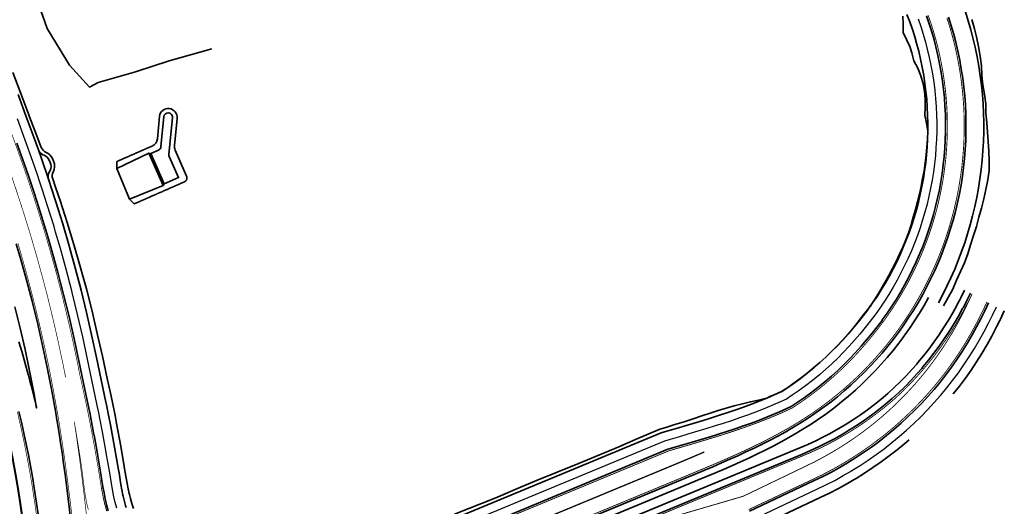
# Model space of a CAD drawing. Extents: x 184439 to 185588, y 575314 to 576044.
# Tile 8 of 13: x 184637 to 184859, y 575561 to 575670. Entities that reach past the tile are written whole.
import ezdxf

# ---------------------------------------------------------------- set-up
doc = ezdxf.new("R2010")
doc.units = 0
for name, pattern in [('13strp', [4, 1, -3]), ('33strp', [6, 3, -3]), ('39strp', [12, 3, -9])]:
    doc.linetypes.add(name, pattern=pattern)
for name, color, linetype, lineweight in [('gw-nw-grondwerklijn', 90, 'Continuous', 35), ('gw-nw-insteekwatergang', 90, 'Continuous', 35), ('gw-nw-kruinlijn', 90, 'Continuous', 35), ('gw-nw-teenlijn', 90, 'Continuous', 35), ('mk-nw-13streep 0.30', 7, '13strp', 35), ('mk-nw-13streep 0.45', 7, '13strp', 35), ('mk-nw-33streep 0.15', 7, '33strp', 35), ('mk-nw-39streep 0.15', 7, '39strp', 35), ('mk-nw-streep 0.15', 7, 'Continuous', 35), ('mk-nw-streep 0.20', 7, 'Continuous', 35), ('vh-nw-halfverharding', 30, 'Continuous', 25), ('vh-nw-randverharding', 6, 'Continuous', 35)]:
    doc.layers.add(name, color=color, linetype=linetype, lineweight=lineweight)

msp = doc.modelspace()

# ---------------------------------------------------------------- linework, layer by layer
at = {"layer": 'gw-nw-grondwerklijn', "flags": 128}
for points in [[(184835.7, 575670.86), (184835.82, 575669.04), (184835.79, 575667.19), (184836.54, 575665.62), (184837.28, 575664.02), (184837.77, 575662.57), (184838.22, 575660.82), (184839.08, 575659.15), (184839.76, 575657.42), (184840.27, 575655.64), (184840.6, 575653.89), (184840.76, 575652.11), (184840.76, 575650.32), (184840.64, 575648.54), (184841.03, 575646.76), (184841.34, 575644.99), (184841.34, 575644.97), (184841.26, 575643.18), (184841.14, 575641.4), (184840.99, 575639.61), (184840.76, 575637.84), (184840.49, 575636.07), (184840.18, 575634.31), (184839.83, 575632.55), (184839.44, 575630.81), (184839.01, 575629.07), (184838.56, 575627.35), (184838.07, 575625.62), (184837.57, 575623.91), (184837.04, 575622.2), (184836.39, 575620.53), (184835.68, 575618.89), (184834.94, 575617.26), (184834.18, 575615.64), (184833.39, 575614.04), (184832.54, 575612.47)], [(184851.23, 575670.06), (184851.85, 575668.01), (184852.32, 575666.19), (184852.79, 575664.03), (184853.14, 575661.86), (184853.4, 575659.68), (184853.54, 575657.48), (184853.76, 575655.37), (184854.13, 575653.27), (184854.4, 575651.15), (184854.44, 575649.02), (184854.64, 575646.89), (184854.81, 575644.76), (184854.97, 575642.61), (184855.1, 575640.45), (184855.15, 575638.29), (184855.13, 575636.12), (184854.84, 575633.98), (184854.44, 575631.86), (184853.96, 575629.75), (184853.43, 575627.66), (184852.86, 575625.58), (184852.3, 575623.5), (184851.64, 575621.45), (184850.98, 575619.41), (184850.37, 575617.34), (184849.59, 575615.33), (184848.72, 575613.36), (184847.84, 575611.4), (184846.95, 575609.44), (184845.96, 575607.53), (184844.88, 575605.67)], [(184832.57, 575612.45), (184831.69, 575610.89), (184830.79, 575609.34), (184829.86, 575607.82), (184828.88, 575606.31), (184828.36, 575605.53), (184827.84, 575604.85), (184827.77, 575604.77), (184826.72, 575603.46), (184825.64, 575602.02), (184824.5, 575600.64), (184823.32, 575599.29), (184822.12, 575597.96), (184820.91, 575596.65), (184819.65, 575595.36), (184818.35, 575594.12), (184817.02, 575592.92), (184815.67, 575591.74), (184814.14, 575590.49), (184812.57, 575589.29), (184810.97, 575588.13), (184809.72, 575587.23), (184809.19, 575586.87), (184808.42, 575586.39)], [(184808.42, 575586.39), (184806.74, 575585.65), (184805.89, 575585.29), (184805.06, 575584.89), (184805, 575584.86), (184803.23, 575584.45), (184801.39, 575584.07), (184799.58, 575583.58), (184797.75, 575583.12), (184795.94, 575582.59), (184794.1, 575582.1), (184792.29, 575581.51), (184790.46, 575580.89), (184788.46, 575580.23), (184786.44, 575579.58), (184784.4, 575578.93), (184782.33, 575578.29), (184781.01, 575577.88), (184775.53, 575575.54), (184771.74, 575573.93), (184762.51, 575570.09), (184753.24, 575566.32), (184749.45, 575564.75), (184744.02, 575562.46), (184734.75, 575558.74)]]:
    msp.add_lwpolyline(points, dxfattribs=at)
msp.add_lwpolyline([(184662.48, 575560.04), (184662.23, 575560.75), (184662.09, 575561.19), (184661.78, 575562.28), (184661.56, 575563.17), (184661.5, 575563.39), (184661.24, 575564.5), (184660.98, 575565.68), (184660.45, 575568.99), (184660.36, 575569.5), (184659.61, 575574.07), (184658.65, 575579.16), (184658.33, 575580.95), (184657.65, 575584.25), (184657.28, 575585.99), (184656.53, 575589.31), (184655.46, 575594.36), (184654.29, 575599.4), (184653.11, 575604.45), (184651.84, 575609.47), (184651.12, 575612.09), (184650.45, 575614.47), (184649.02, 575619.45), (184647.51, 575624.4), (184645.91, 575629.33), (184645.56, 575630.38), (184644.8, 575632.61), (184644.24, 575634.2, -0.212623), (184644.38, 575635.83), (184644.33, 575635.74, 0.234338), (184644.43, 575638.21), (184644.17, 575638.78, 0.187649), (184642.74, 575640.2, -0.202198), (184641.66, 575641.32), (184640.69, 575643.89), (184639.03, 575648.19), (184638.86, 575648.66), (184637.1, 575653.43), (184635.29, 575658.15)], format="xyb", dxfattribs=at)
at = {"layer": 'gw-nw-insteekwatergang', "flags": 128}
for points in [[(184674.4, 575634.86), (184671.83, 575640.71, -0.134914), (184671.68, 575641.75), (184672.24, 575647.82, 1), (184668.27, 575648.31), (184667.83, 575643.21, -0.264517), (184666.65, 575641.62), (184666.67, 575641.63), (184666.58, 575641.59), (184666.48, 575641.55), (184666.39, 575641.51), (184666.3, 575641.47), (184666.21, 575641.43), (184666.12, 575641.39), (184666.03, 575641.35), (184665.94, 575641.31), (184665.84, 575641.27), (184665.75, 575641.23), (184665.66, 575641.19), (184665.57, 575641.15), (184665.48, 575641.11), (184665.39, 575641.07), (184665.29, 575641.03), (184665.2, 575640.99), (184665.11, 575640.95), (184665.02, 575640.91), (184664.93, 575640.87), (184664.84, 575640.82), (184664.74, 575640.78), (184664.65, 575640.74), (184664.56, 575640.7), (184664.47, 575640.66), (184664.38, 575640.62), (184664.29, 575640.58), (184664.2, 575640.54), (184664.1, 575640.5), (184664.01, 575640.46), (184663.92, 575640.42), (184663.83, 575640.38), (184663.74, 575640.34), (184663.65, 575640.3), (184663.55, 575640.26), (184663.46, 575640.22), (184663.37, 575640.18), (184663.28, 575640.14), (184663.19, 575640.1), (184663.1, 575640.06), (184663, 575640.02), (184662.91, 575639.98), (184662.82, 575639.94), (184662.73, 575639.9), (184662.64, 575639.86), (184662.55, 575639.82), (184662.46, 575639.78), (184662.36, 575639.74), (184662.27, 575639.7), (184662.18, 575639.66), (184662.09, 575639.62), (184662, 575639.58), (184661.91, 575639.54), (184661.81, 575639.5), (184661.72, 575639.46), (184661.63, 575639.42), (184661.54, 575639.38), (184661.45, 575639.34), (184661.36, 575639.3), (184661.27, 575639.26), (184661.17, 575639.22), (184661.08, 575639.18), (184660.99, 575639.14), (184660.9, 575639.1), (184660.81, 575639.06), (184660.72, 575639.02), (184660.62, 575638.98), (184660.53, 575638.94), (184660.44, 575638.9), (184660.35, 575638.86), (184660.26, 575638.82), (184660.17, 575638.78), (184660.07, 575638.73), (184659.98, 575638.69), (184659.89, 575638.65), (184659.8, 575638.61), (184659.71, 575638.57), (184659.62, 575638.53), (184659.53, 575638.49), (184659.43, 575638.45), (184659.34, 575638.41), (184659.25, 575638.37), (184659.16, 575638.33), (184659.07, 575638.29), (184658.98, 575638.25), (184658.88, 575638.21), (184658.79, 575638.17), (184658.7, 575638.13), (184658.66, 575638.11)], [(184669.38, 575633.1), (184672.59, 575634.51), (184670.51, 575639.25, -0.134914), (184670.43, 575639.78), (184671.24, 575647.95, 1), (184669.26, 575648.19), (184668.63, 575641.49, -0.264517), (184668.04, 575640.7), (184666.37, 575639.97)]]:
    msp.add_lwpolyline(points, format="xyb", dxfattribs=at)
for points in [[(184658.68, 575636.57), (184665.92, 575639.99), (184669.1, 575632.76), (184661.52, 575629.69)], [(184665.92, 575639.99), (184669.1, 575632.76)], [(184665.92, 575639.99), (184666.37, 575639.97), (184669.38, 575633.1), (184669.1, 575632.76)], [(184669.38, 575633.1), (184666.37, 575639.97)], [(184658.66, 575638.11), (184658.68, 575636.58), (184661.52, 575629.68), (184662.58, 575628.59), (184662.63, 575628.61), (184662.72, 575628.65), (184662.81, 575628.69), (184662.9, 575628.73), (184663, 575628.77), (184663.09, 575628.81), (184663.18, 575628.85), (184663.27, 575628.89), (184663.36, 575628.93), (184663.45, 575628.97), (184663.55, 575629.01), (184663.64, 575629.05), (184663.73, 575629.09), (184663.82, 575629.13), (184663.91, 575629.17), (184664, 575629.21), (184664.1, 575629.25), (184664.19, 575629.29), (184664.28, 575629.33), (184664.37, 575629.37), (184664.46, 575629.41), (184664.55, 575629.45), (184664.64, 575629.49), (184664.74, 575629.53), (184664.83, 575629.57), (184664.92, 575629.61), (184665.01, 575629.65), (184665.1, 575629.69), (184665.19, 575629.73), (184665.29, 575629.77), (184665.38, 575629.81), (184665.47, 575629.85), (184665.56, 575629.89), (184665.65, 575629.93), (184665.74, 575629.97), (184665.84, 575630.01), (184665.93, 575630.05), (184666.02, 575630.1), (184666.11, 575630.14), (184666.2, 575630.18), (184666.29, 575630.22), (184666.38, 575630.26), (184666.48, 575630.3), (184666.57, 575630.34), (184666.66, 575630.38), (184666.75, 575630.42), (184666.84, 575630.46), (184666.93, 575630.5), (184667.03, 575630.54), (184667.12, 575630.58), (184667.21, 575630.62), (184667.3, 575630.66), (184667.39, 575630.7), (184667.48, 575630.74), (184667.57, 575630.78), (184667.67, 575630.82), (184667.76, 575630.86), (184667.85, 575630.9), (184667.94, 575630.94), (184668.03, 575630.98), (184668.12, 575631.02), (184668.22, 575631.06), (184668.31, 575631.1), (184668.4, 575631.14), (184668.49, 575631.18), (184668.58, 575631.22), (184668.67, 575631.26), (184668.77, 575631.3), (184668.86, 575631.34), (184668.95, 575631.38), (184669.04, 575631.42), (184669.13, 575631.46), (184669.22, 575631.5), (184669.31, 575631.54), (184669.41, 575631.58), (184669.5, 575631.62), (184669.59, 575631.66), (184669.68, 575631.7), (184669.77, 575631.74), (184669.86, 575631.78), (184669.96, 575631.82), (184670.05, 575631.86), (184670.14, 575631.9), (184670.23, 575631.94), (184670.32, 575631.98), (184670.41, 575632.02), (184670.51, 575632.06), (184670.6, 575632.1), (184670.69, 575632.14), (184670.78, 575632.19), (184670.87, 575632.23), (184670.96, 575632.27), (184671.05, 575632.31), (184671.15, 575632.35), (184671.24, 575632.39), (184671.33, 575632.43), (184671.42, 575632.47), (184671.51, 575632.51), (184671.6, 575632.55), (184671.7, 575632.59), (184671.79, 575632.63), (184671.88, 575632.67), (184671.97, 575632.71), (184672.06, 575632.75), (184672.15, 575632.79), (184672.25, 575632.83), (184672.34, 575632.87), (184672.43, 575632.91), (184672.52, 575632.95), (184672.61, 575632.99), (184672.7, 575633.03), (184672.79, 575633.07), (184672.89, 575633.11), (184672.98, 575633.15), (184673.07, 575633.19), (184673.16, 575633.23), (184673.25, 575633.27), (184673.34, 575633.31), (184673.44, 575633.35), (184673.53, 575633.39), (184673.62, 575633.43), (184673.71, 575633.47), (184673.8, 575633.51), (184673.88, 575633.55), (184673.95, 575633.58), (184674.18, 575633.74), (184674.35, 575633.97), (184674.45, 575634.23), (184674.48, 575634.51), (184674.43, 575634.79), (184674.4, 575634.86)]]:
    msp.add_lwpolyline(points, dxfattribs=at)
at = {"layer": 'gw-nw-kruinlijn', "flags": 128}
for points in [[(184836.65, 575671.24), (184837.28, 575669.57), (184837.86, 575667.88), (184838.4, 575666.18), (184838.89, 575664.46), (184839.29, 575662.95), (184839.71, 575661.15), (184840.08, 575659.34), (184840.41, 575657.52), (184840.69, 575655.7), (184840.91, 575653.92), (184841.09, 575652.14), (184841.22, 575650.35), (184841.3, 575648.56), (184841.34, 575646.77), (184841.34, 575644.97), (184841.29, 575643.18), (184841.19, 575641.39), (184841.04, 575639.61), (184840.86, 575637.83), (184840.62, 575636.05), (184840.34, 575634.28), (184840.01, 575632.52), (184839.64, 575630.76), (184839.23, 575629.02), (184838.77, 575627.29), (184838.26, 575625.57), (184837.71, 575623.86), (184837.12, 575622.17), (184836.49, 575620.49), (184835.81, 575618.83), (184835.09, 575617.19), (184834.33, 575615.57), (184833.52, 575613.97), (184832.68, 575612.39)], [(184849.82, 575671.84), (184850.46, 575669.82), (184851.05, 575667.79), (184851.52, 575665.99), (184852.01, 575663.86), (184852.45, 575661.73), (184852.84, 575659.58), (184853.17, 575657.43), (184853.43, 575655.33), (184853.64, 575653.22), (184853.8, 575651.11), (184853.9, 575649), (184853.94, 575646.89), (184853.94, 575644.77), (184853.88, 575642.66), (184853.76, 575640.54), (184853.59, 575638.44), (184853.37, 575636.33), (184853.09, 575634.24), (184852.76, 575632.15), (184852.37, 575630.07), (184851.94, 575628), (184851.44, 575625.94), (184850.9, 575623.89), (184850.31, 575621.87), (184849.66, 575619.85), (184848.96, 575617.85), (184848.21, 575615.88), (184847.41, 575613.92), (184846.56, 575611.98), (184845.66, 575610.07), (184844.71, 575608.18), (184843.72, 575606.31)], [(184660.79, 575560.28), (184660.64, 575560.74), (184660.31, 575561.9), (184660.08, 575562.84), (184660.03, 575563.07), (184659.8, 575564.26), (184659.62, 575565.46), (184659.19, 575568.1), (184659.08, 575568.76), (184658.2, 575573.82), (184657.26, 575578.89), (184656.91, 575580.67), (184656.37, 575583.34), (184656.24, 575583.96), (184655.15, 575589.01), (184654.08, 575594.06), (184653.01, 575599.12), (184652.55, 575601.17), (184651.86, 575604.15), (184650.63, 575609.17), (184649.33, 575614.17), (184648.05, 575618.82), (184647.96, 575619.14), (184646.5, 575624.1), (184644.98, 575629.03), (184643.91, 575632.32), (184643.38, 575633.94), (184643.3, 575634.17), (184641.71, 575638.81), (184641.03, 575640.76), (184639.99, 575643.64), (184638.23, 575648.42), (184636.44, 575653.18)], [(184832.68, 575612.39), (184831.79, 575610.83), (184830.87, 575609.29), (184829.91, 575607.78), (184828.9, 575606.3), (184827.86, 575604.84), (184827.8, 575604.75), (184826.79, 575603.4), (184825.68, 575602), (184824.54, 575600.61), (184823.37, 575599.25), (184822.18, 575597.91), (184820.94, 575596.61), (184819.68, 575595.34), (184818.38, 575594.1), (184817.05, 575592.89), (184815.69, 575591.71), (184814.16, 575590.47), (184812.59, 575589.26), (184810.99, 575588.1), (184809.72, 575587.22), (184808.43, 575586.37)], [(184706.98, 575529.99), (184812.52, 575573.68), (184814.33, 575574.45), (184816.11, 575575.28), (184817.86, 575576.14), (184819.2, 575576.85), (184819.58, 575577.05), (184821.28, 575578.01), (184822.95, 575579.01), (184824.59, 575580.05), (184826.21, 575581.14), (184827.79, 575582.27), (184829.35, 575583.45), (184830.87, 575584.66), (184832.36, 575585.91), (184833.79, 575587.24), (184835.18, 575588.6), (184836.53, 575589.99), (184837.85, 575591.42), (184838.85, 575592.56), (184839.13, 575592.89), (184840.36, 575594.38), (184841.56, 575595.91), (184842.71, 575597.47), (184843.83, 575599.06), (184844.89, 575600.68), (184846, 575602.45), (184846.96, 575604.09), (184847.88, 575605.76), (184847.97, 575605.93), (184848.63, 575607.19), (184848.77, 575607.45), (184849.64, 575609.16)], [(184841.53, 575607.52), (184840.51, 575605.73), (184839.46, 575603.97), (184838.35, 575602.25), (184837.21, 575600.54), (184836.02, 575598.87), (184835.94, 575598.77), (184834.78, 575597.23), (184833.51, 575595.63), (184832.2, 575594.05), (184830.84, 575592.51), (184829.45, 575591.01), (184828.02, 575589.54), (184826.55, 575588.1), (184825.04, 575586.71), (184823.5, 575585.36), (184821.93, 575584.04), (184820.16, 575582.64), (184818.35, 575581.3), (184816.51, 575580), (184815.05, 575579.03), (184813.58, 575578.1)], [(184636.61, 575597.57), (184637.34, 575595.13), (184638.04, 575592.68), (184638.72, 575590.23), (184638.76, 575590.08), (184639.35, 575587.82), (184639.37, 575587.76), (184639.99, 575585.3), (184640.19, 575584.51), (184640.59, 575582.82), (184640.63, 575582.65), (184639.99, 575586.15), (184639.04, 575590.99), (184638.02, 575595.81), (184636.92, 575600.62), (184635.75, 575605.41)], [(184847.09, 575585.84), (184847.09, 575585.84), (184848.47, 575587.59), (184849.8, 575589.37), (184851.08, 575591.18), (184852.31, 575593.03), (184853.49, 575594.91), (184854.71, 575596.96), (184855.75, 575598.85), (184856.74, 575600.74), (184856.84, 575600.93), (184857.53, 575602.33), (184857.68, 575602.63), (184858.57, 575604.51)], [(184808.43, 575586.37), (184806.76, 575585.61), (184805.91, 575585.24), (184805.06, 575584.88), (184803.34, 575584.18), (184801.6, 575583.5), (184799.84, 575582.85), (184798.07, 575582.22), (184796.27, 575581.61), (184794.45, 575581.02), (184792.62, 575580.44), (184790.77, 575579.87), (184788.75, 575579.26), (184786.71, 575578.65), (184784.65, 575578.05), (184782.58, 575577.44), (184781.27, 575577.06), (184735.08, 575557.92)], [(184813.58, 575578.1), (184811.84, 575577.04), (184810.95, 575576.52), (184810.07, 575576.01), (184808.29, 575575.03), (184806.49, 575574.08), (184804.68, 575573.16), (184802.85, 575572.27), (184801.02, 575571.4), (184799.19, 575570.56), (184797.34, 575569.73), (184795.5, 575568.93), (184793.5, 575568.07), (184791.5, 575567.23), (184789.5, 575566.4), (184787.5, 575565.57), (184703.1, 575530.59), (184700.03, 575529.32)], [(184802.68, 575555.72), (184817.13, 575562.53), (184819.2, 575563.52), (184821.24, 575564.57), (184823.22, 575565.66), (184824.74, 575566.55), (184825.18, 575566.8), (184827.1, 575567.99), (184828.98, 575569.24), (184830.83, 575570.52), (184832.64, 575571.86), (184834.42, 575573.24), (184836.15, 575574.67), (184837.11, 575575.51)]]:
    msp.add_lwpolyline(points, dxfattribs=at)
msp.add_lwpolyline([(184643.3, 575634.17), (184643.23, 575634.41), (184643.2, 575634.81), (184643.24, 575635.21), (184643.35, 575635.59), (184643.64, 575636.11, 0.234338), (184643.71, 575637.89), (184643.46, 575638.46, 0.204235), (184642.31, 575639.53), (184642.05, 575639.62), (184641.71, 575639.83), (184641.41, 575640.1), (184641.18, 575640.42), (184641.03, 575640.76)], format="xyb", dxfattribs=at)
at = {"layer": 'gw-nw-teenlijn', "flags": 128}
msp.add_lwpolyline([(184660.18, 575738.27), (184650.76, 575736.35), (184647.08, 575736.68), (184636.9, 575732.2), (184626.14, 575728.03), (184624.85, 575727.49), (184623.76, 575726.43), (184623.58, 575724.04), (184623.86, 575720.21), (184624.13, 575717.7), (184626.56, 575708.84), (184629.82, 575700.8), (184633.09, 575692.92), (184635.51, 575688.46), (184641.99, 575670.83), (184643.01, 575668.04), (184648.05, 575659.83), (184652.54, 575654.89), (184654.46, 575655.9), (184662.89, 575658.35), (184670.49, 575660.79), (184680.11, 575663.47)], dxfattribs=at)
at = {"layer": 'mk-nw-13streep 0.30', "const_width": 0.3, "flags": 128}
msp.add_lwpolyline([(184791, 575572.76), (184789.46, 575572.1), (184787.48, 575571.26), (184785.49, 575570.42), (184784.24, 575569.9), (184701.09, 575535.44), (184701.04, 575535.42)], dxfattribs=at)
at = {"layer": 'mk-nw-13streep 0.45', "const_width": 0.45, "flags": 128}
msp.add_lwpolyline([(184611.92, 575641.95), (184618.43, 575625.32), (184619.21, 575623.33), (184621.02, 575618.68), (184622.8, 575614.04), (184623.97, 575610.94), (184625.1, 575607.83), (184626.2, 575604.72), (184626.93, 575602.61), (184627.64, 575600.49), (184627.78, 575600.04), (184628.54, 575597.7), (184629.27, 575595.34), (184629.97, 575592.97), (184630.65, 575590.6), (184631.31, 575588.23), (184631.35, 575588.08), (184631.92, 575585.9), (184631.94, 575585.84), (184632.54, 575583.45), (184632.73, 575582.69), (184633.12, 575581.05), (184633.68, 575578.65), (184633.99, 575577.26), (184634.21, 575576.24), (184634.72, 575573.82), (184635.2, 575571.41), (184635.65, 575568.98), (184636.08, 575566.55), (184636.42, 575564.56), (184637.02, 575560.68), (184637.57, 575556.78)], dxfattribs=at)
at = {"layer": 'mk-nw-33streep 0.15', "flags": 128}
msp.add_lwpolyline([(184586.19, 575778.49, 0.15, 0.15, 0), (184611.69, 575713.4, 0.15, 0.15, 0), (184621.38, 575679.62, 0.15, 0.15, 0), (184626.85, 575665.65, 0.15, 0.15, 0), (184628.68, 575660.98, 0.15, 0.15, 0), (184630.5, 575656.3, 0.15, 0.15, 0), (184632.31, 575651.6, 0.15, 0.15, 0), (184634.09, 575646.88, 0.15, 0.15, 0), (184635.83, 575642.13, 0.15, 0.15, 0), (184637.53, 575637.35, 0.15, 0.15, 0), (184638.49, 575634.59, 0.15, 0.15, 0), (184639.18, 575632.54, 0.15, 0.15, 0), (184639.71, 575630.94, 0.15, 0.15, 0), (184640.76, 575627.69, 0.15, 0.15, 0), (184642.27, 575622.82, 0.15, 0.15, 0), (184642.64, 575621.59, 0.15, 0.15, 0), (184643.7, 575617.93, 0.15, 0.15, 0), (184645.06, 575613.02, 0.15, 0.15, 0), (184646.26, 575608.42, 0.15, 0.15, 0), (184646.34, 575608.09, 0.15, 0.15, 0), (184647.55, 575603.13, 0.15, 0.15, 0), (184648.69, 575598.16, 0.15, 0.15, 0), (184649.75, 575593.18, 0.15, 0.15, 0), (184650.34, 575590.18, 0.15, 0.15, 0), (184650.79, 575588.19, 0.15, 0.15, 0), (184651.87, 575583.2, 0.15, 0.15, 0), (184652.28, 575581.19, 0.15, 0.15, 0), (184652.36, 575580.78, 0.15, 0.15, 0), (184652.52, 575579.96, 0.15, 0.15, 0), (184653.17, 575576.57, 0.15, 0.15, 0), (184653.19, 575576.48, 0.15, 0.15, 0), (184653.79, 575573.18, 0.15, 0.15, 0), (184654.04, 575571.77, 0.15, 0.15, 0), (184654.65, 575568.18, 0.15, 0.15, 0), (184655.18, 575564.9, 0.15, 0.15, 0), (184654.65, 575568.18, 0.15, 0.15, 0), (184654.04, 575571.77, 0.15, 0.15, 0), (184653.79, 575573.18, 0.15, 0.15, 0), (184653.19, 575576.48, 0.15, 0.15, 0), (184653.17, 575576.57, 0.15, 0.15, 0), (184652.52, 575579.96, 0.15, 0.15, 0), (184652.36, 575580.78, 0.15, 0.15, 0), (184652.28, 575581.19, 0.15, 0.15, 0), (184651.87, 575583.2, 0.15, 0.15, 0), (184650.79, 575588.19, 0.15, 0.15, 0), (184650.34, 575590.18, 0.15, 0.15, 0), (184649.75, 575593.18, 0.15, 0.15, 0), (184648.69, 575598.16, 0.15, 0.15, 0), (184647.55, 575603.13, 0.15, 0.15, 0), (184646.34, 575608.09, 0.15, 0.15, 0), (184646.26, 575608.42, 0.15, 0.15, 0), (184645.06, 575613.02, 0.15, 0.15, 0), (184643.7, 575617.93, 0.15, 0.15, 0), (184642.64, 575621.59, 0.15, 0.15, 0), (184642.27, 575622.82, 0.15, 0.15, 0), (184640.76, 575627.69, 0.15, 0.15, 0), (184639.71, 575630.94, 0.15, 0.15, 0), (184639.18, 575632.54, 0.15, 0.15, 0), (184638.49, 575634.59, 0.15, 0.15, 0), (184637.53, 575637.35, 0.15, 0.15, 0), (184635.83, 575642.13, 0.15, 0.15, 0), (184634.09, 575646.88, 0.15, 0.15, 0), (184632.31, 575651.6, 0.15, 0.15, 0), (184630.5, 575656.3, 0.15, 0.15, 0), (184628.68, 575660.98, 0.15, 0.15, 0), (184626.85, 575665.65, 0.15, 0.15, 0), (184621.38, 575679.62, 0, 0, 0)], format="xyseb", dxfattribs=at)
at = {"layer": 'mk-nw-39streep 0.15', "const_width": 0.15, "flags": 128}
msp.add_lwpolyline([(184647.15, 575589.56), (184646.56, 575592.53), (184645.51, 575597.47), (184644.39, 575602.39), (184643.19, 575607.29), (184643.11, 575607.63), (184641.92, 575612.18), (184640.57, 575617.04), (184639.52, 575620.66), (184639.16, 575621.89), (184637.66, 575626.71), (184636.62, 575629.92), (184636.1, 575631.51), (184635.41, 575633.54), (184634.47, 575636.28), (184632.78, 575641.02), (184631.04, 575645.74), (184629.27, 575650.44), (184627.47, 575655.13), (184625.65, 575659.8), (184623.82, 575664.47), (184618.36, 575678.42)], dxfattribs=at)
at = {"layer": 'mk-nw-streep 0.15', "const_width": 0.15, "flags": 128}
for points in [[(184648.7, 575557.3), (184648.11, 575562.27), (184647.47, 575567.23), (184646.99, 575570.78), (184646.79, 575572.18), (184646.31, 575575.43), (184646.29, 575575.52), (184645.77, 575578.86), (184645.63, 575579.67), (184645.57, 575580.07), (184645.23, 575582.05), (184644.34, 575586.97), (184643.38, 575591.88), (184642.34, 575596.77), (184641.23, 575601.64), (184640.04, 575606.5), (184639.96, 575606.83), (184638.78, 575611.33), (184637.45, 575616.15), (184636.41, 575619.74)], [(184636.29, 575581.8), (184636.85, 575579.36), (184637.16, 575577.96), (184637.39, 575576.92), (184637.9, 575574.47), (184638.39, 575572.02), (184638.85, 575569.56), (184639.29, 575567.1), (184639.62, 575565.08), (184640.23, 575561.15), (184640.79, 575557.21)], [(184651.17, 575564.38), (184650.77, 575567.64), (184650.11, 575572.63), (184650.1, 575572.7), (184649.41, 575577.55), (184649.1, 575579.61), (184649.1, 575579.61)], [(184651.37, 575564.4), (184650.97, 575567.67), (184650.71, 575569.66), (184650.25, 575572.65), (184650.24, 575572.72), (184649.45, 575577.56), (184649.1, 575579.61), (184649.1, 575579.61)], [(184659.95, 575540.21), (184659.23, 575540.66), (184658.41, 575541.24), (184657.64, 575541.87), (184656.91, 575542.56), (184656.23, 575543.29), (184655.6, 575544.06), (184655.02, 575544.88), (184654.5, 575545.73), (184654.03, 575546.62), (184653.63, 575547.53), (184653.28, 575548.47), (184653, 575549.43), (184652.79, 575550.41), (184652.64, 575551.4), (184652.62, 575551.54), (184652.5, 575552.68), (184651.95, 575557.67), (184651.54, 575561.22), (184651.38, 575562.65), (184651.17, 575564.38)], [(184652.26, 575559.8), (184651.96, 575561.01), (184651.89, 575561.32), (184651.6, 575562.85), (184651.37, 575564.4)]]:
    msp.add_lwpolyline(points, dxfattribs=at)
at = {"layer": 'mk-nw-streep 0.20', "const_width": 0.2, "flags": 128}
for points in [[(184841.41, 575671.06), (184842.04, 575669.26), (184842.61, 575667.45), (184843.14, 575665.62), (184843.56, 575664.01), (184844.01, 575662.1), (184844.4, 575660.18), (184844.75, 575658.24), (184845.04, 575656.3), (184845.28, 575654.41), (184845.47, 575652.52), (184845.61, 575650.62), (184845.7, 575648.71), (184845.74, 575646.81), (184845.74, 575644.9), (184845.68, 575643), (184845.58, 575641.1), (184845.43, 575639.2), (184845.22, 575637.3), (184844.97, 575635.42), (184844.68, 575633.53), (184844.33, 575631.66), (184843.94, 575629.8), (184843.49, 575627.94), (184843, 575626.1), (184842.47, 575624.27), (184841.88, 575622.46), (184841.26, 575620.66), (184840.58, 575618.88), (184839.86, 575617.12), (184839.09, 575615.37), (184838.28, 575613.65), (184837.43, 575611.95), (184836.53, 575610.27)], [(184845.64, 575670.46), (184846.25, 575668.55), (184846.8, 575666.63), (184847.25, 575664.93), (184847.72, 575662.92), (184848.13, 575660.9), (184848.5, 575658.86), (184848.81, 575656.82), (184849.06, 575654.84), (184849.26, 575652.84), (184849.4, 575650.85), (184849.5, 575648.85), (184849.54, 575646.84), (184849.54, 575644.84), (184849.48, 575642.84), (184849.37, 575640.84), (184849.21, 575638.85), (184849, 575636.85), (184848.73, 575634.87), (184848.42, 575632.89), (184848.06, 575630.92), (184847.64, 575628.96), (184847.18, 575627.01), (184846.66, 575625.08), (184846.1, 575623.16), (184845.49, 575621.25), (184844.83, 575619.36), (184844.12, 575617.49), (184843.36, 575615.64), (184842.55, 575613.8), (184841.7, 575611.99), (184840.8, 575610.2), (184839.86, 575608.43)], [(184836.53, 575610.27), (184835.59, 575608.61), (184834.61, 575606.98), (184833.59, 575605.37), (184832.52, 575603.79), (184831.42, 575602.24), (184831.35, 575602.15), (184830.27, 575600.72), (184829.09, 575599.22), (184828.48, 575598.49), (184827.88, 575597.75), (184826.64, 575596.3), (184825.37, 575594.88), (184824.05, 575593.5), (184822.71, 575592.15), (184821.33, 575590.83), (184819.91, 575589.55), (184818.46, 575588.3), (184816.83, 575586.97), (184815.17, 575585.69), (184813.47, 575584.46), (184812.12, 575583.54), (184810.76, 575582.64)], [(184707.71, 575528.24), (184813.24, 575571.92), (184815.1, 575572.72), (184816.93, 575573.56), (184818.72, 575574.45), (184820.1, 575575.17), (184820.49, 575575.38), (184822.23, 575576.37), (184823.95, 575577.39), (184825.63, 575578.46), (184827.29, 575579.58), (184828.91, 575580.74), (184830.51, 575581.94), (184832.07, 575583.19), (184833.6, 575584.48), (184835.07, 575585.83), (184836.5, 575587.23), (184837.89, 575588.66), (184839.24, 575590.13), (184840.26, 575591.29), (184840.55, 575591.63), (184841.82, 575593.16), (184843.05, 575594.73), (184844.23, 575596.33), (184845.37, 575597.96), (184846.47, 575599.62), (184847.6, 575601.44), (184848.59, 575603.12), (184849.53, 575604.82), (184849.63, 575605), (184850.3, 575606.28), (184850.44, 575606.55), (184851.32, 575608.29)], [(184770.78, 575554.34), (184799.75, 575562.79), (184814.16, 575569.72), (184816.03, 575570.64), (184817.87, 575571.62), (184819.66, 575572.63), (184821.03, 575573.44), (184821.42, 575573.68), (184823.15, 575574.79), (184824.85, 575575.93), (184826.51, 575577.12), (184828.14, 575578.35), (184829.73, 575579.63), (184831.29, 575580.94), (184832.81, 575582.29), (184834.29, 575583.68), (184835.72, 575585.11), (184837.12, 575586.58), (184838.48, 575588.07), (184839.79, 575589.61), (184840.79, 575590.82), (184841.07, 575591.17), (184842.29, 575592.77), (184843.48, 575594.39), (184844.61, 575596.04), (184845.7, 575597.72), (184846.75, 575599.43), (184847.82, 575601.3), (184848.75, 575603.03), (184849.63, 575604.77), (184849.72, 575604.95), (184850.35, 575606.25), (184850.48, 575606.52), (184851.3, 575608.3)], [(184839.86, 575608.43), (184838.87, 575606.69), (184837.84, 575604.98), (184836.76, 575603.29), (184835.64, 575601.63), (184834.48, 575599.99), (184834.41, 575599.9), (184833.28, 575598.39), (184832.04, 575596.82), (184830.75, 575595.29), (184829.43, 575593.78), (184828.07, 575592.31), (184826.67, 575590.88), (184825.24, 575589.48), (184823.77, 575588.12), (184822.27, 575586.8), (184820.73, 575585.52), (184819, 575584.15), (184817.24, 575582.84), (184815.44, 575581.57), (184814.02, 575580.63), (184812.58, 575579.71)], [(184801, 575559.79), (184815.45, 575566.6), (184817.41, 575567.54), (184819.34, 575568.54), (184821.22, 575569.58), (184822.66, 575570.42), (184823.07, 575570.67), (184824.88, 575571.8), (184826.67, 575572.98), (184828.42, 575574.21), (184830.13, 575575.48), (184831.81, 575576.79), (184833.45, 575578.15), (184835.05, 575579.55), (184836.62, 575580.99), (184838.14, 575582.47), (184839.62, 575583.99), (184841.05, 575585.54), (184842.45, 575587.13), (184843.5, 575588.4), (184843.79, 575588.76), (184845.1, 575590.41), (184846.35, 575592.11), (184847.56, 575593.83), (184848.72, 575595.58), (184849.84, 575597.36), (184850.98, 575599.31), (184851.97, 575601.1), (184852.91, 575602.91), (184853.01, 575603.09), (184853.67, 575604.44), (184853.81, 575604.72), (184854.67, 575606.54)], [(184810.76, 575582.64), (184809, 575581.83), (184808.11, 575581.43), (184807.22, 575581.05), (184805.43, 575580.31), (184803.63, 575579.6), (184801.81, 575578.92), (184799.97, 575578.26), (184798.13, 575577.62), (184796.27, 575577.01), (184794.4, 575576.41), (184792.51, 575575.83), (184790.47, 575575.21), (184788.41, 575574.59), (184786.34, 575573.99), (184784.26, 575573.38), (184782.95, 575572.99), (184736.45, 575553.72), (184699.58, 575539.09), (184699.53, 575539.07)], [(184812.58, 575579.71), (184810.87, 575578.67), (184810, 575578.16), (184809.13, 575577.67), (184807.38, 575576.7), (184805.61, 575575.76), (184803.83, 575574.86), (184802.03, 575573.98), (184800.22, 575573.12), (184798.4, 575572.29), (184796.58, 575571.47), (184794.74, 575570.67), (184792.75, 575569.82), (184790.76, 575568.98), (184788.77, 575568.15), (184786.77, 575567.32), (184702.38, 575532.35), (184702.31, 575532.32)], [(184656.41, 575559.44), (184656.03, 575560.78), (184655.77, 575561.87), (184655.71, 575562.14), (184655.44, 575563.51), (184655.18, 575564.9)]]:
    msp.add_lwpolyline(points, dxfattribs=at)
at = {"layer": 'vh-nw-halfverharding', "flags": 128}
for points in [[(184839.16, 575670.25), (184839.76, 575668.51), (184840.31, 575666.76), (184840.82, 575664.99), (184841.23, 575663.43), (184841.66, 575661.58), (184842.05, 575659.72), (184842.38, 575657.85), (184842.67, 575655.97), (184842.9, 575654.14), (184843.08, 575652.31), (184843.21, 575650.47), (184843.3, 575648.63), (184843.34, 575646.79), (184843.34, 575644.94), (184843.28, 575643.1), (184843.18, 575641.26), (184843.04, 575639.42), (184842.84, 575637.59), (184842.6, 575635.76), (184842.31, 575633.94), (184841.98, 575632.13), (184841.59, 575630.32), (184841.17, 575628.53), (184840.69, 575626.75), (184840.17, 575624.98), (184839.61, 575623.22), (184839, 575621.48), (184838.35, 575619.76), (184837.65, 575618.05), (184836.91, 575616.37), (184836.12, 575614.7), (184835.3, 575613.05), (184834.43, 575611.42)], [(184657.59, 575565.19), (184657, 575568.49), (184656.39, 575572.1), (184656.14, 575573.52), (184655.54, 575576.84), (184655.52, 575576.93), (184654.87, 575580.34), (184654.7, 575581.17), (184654.62, 575581.58), (184654.21, 575583.61), (184653.13, 575588.63), (184652.07, 575593.65), (184651.01, 575598.68), (184649.86, 575603.68), (184648.65, 575608.67), (184648.56, 575609.01), (184647.35, 575613.63), (184645.98, 575618.58), (184644.91, 575622.27), (184644.54, 575623.51), (184643.02, 575628.41), (184641.97, 575631.68), (184641.43, 575633.29), (184640.73, 575635.36), (184639.78, 575638.13), (184638.07, 575642.94), (184636.31, 575647.71)], [(184834.43, 575611.42), (184833.52, 575609.82), (184832.57, 575608.24), (184831.58, 575606.69), (184830.55, 575605.16), (184829.48, 575603.66), (184829.41, 575603.56), (184828.37, 575602.18), (184827.23, 575600.74), (184826.06, 575599.31), (184824.86, 575597.91), (184823.63, 575596.54), (184822.36, 575595.19), (184821.06, 575593.89), (184819.72, 575592.61), (184818.35, 575591.37), (184816.95, 575590.16), (184815.37, 575588.88), (184813.76, 575587.64), (184812.11, 575586.44), (184810.81, 575585.55), (184809.49, 575584.68)], [(184801.91, 575557.57), (184816.37, 575564.38), (184818.38, 575565.35), (184820.37, 575566.38), (184822.31, 575567.44), (184823.8, 575568.31), (184824.22, 575568.56), (184826.09, 575569.72), (184827.93, 575570.94), (184829.73, 575572.2), (184831.5, 575573.5), (184833.23, 575574.86), (184834.92, 575576.25), (184836.58, 575577.69), (184838.19, 575579.17), (184839.76, 575580.7), (184841.28, 575582.26), (184842.76, 575583.86), (184844.2, 575585.49), (184845.29, 575586.79), (184845.59, 575587.17), (184846.94, 575588.87), (184848.23, 575590.61), (184849.48, 575592.39), (184850.68, 575594.19), (184851.83, 575596.02), (184853.01, 575598.03), (184854.03, 575599.87), (184855, 575601.72), (184855.1, 575601.91), (184855.78, 575603.29), (184855.92, 575603.58), (184856.8, 575605.43)], [(184809.49, 575584.68), (184807.78, 575583.89), (184806.91, 575583.51), (184806.04, 575583.14), (184804.29, 575582.42), (184802.52, 575581.73), (184800.74, 575581.06), (184798.93, 575580.42), (184797.11, 575579.8), (184795.28, 575579.2), (184793.43, 575578.61), (184791.56, 575578.03), (184789.53, 575577.42), (184787.49, 575576.81), (184785.42, 575576.2), (184783.34, 575575.59), (184782.04, 575575.21), (184735.84, 575556.07), (184732.36, 575554.68), (184698.66, 575541.31), (184698.61, 575541.29)], [(184658.68, 575560.14), (184658.33, 575561.38), (184658.08, 575562.39), (184658.03, 575562.64), (184657.78, 575563.91), (184657.59, 575565.19)]]:
    msp.add_lwpolyline(points, dxfattribs=at)
at = {"layer": 'vh-nw-randverharding', "flags": 128}
for points in [[(184841.04, 575670.93), (184841.66, 575669.14), (184842.23, 575667.34), (184842.75, 575665.52), (184843.17, 575663.91), (184843.61, 575662.01), (184844.01, 575660.1), (184844.35, 575658.18), (184844.65, 575656.25), (184844.88, 575654.37), (184845.07, 575652.48), (184845.21, 575650.59), (184845.3, 575648.7), (184845.34, 575646.81), (184845.34, 575644.91), (184845.28, 575643.02), (184845.18, 575641.12), (184845.03, 575639.24), (184844.83, 575637.35), (184844.58, 575635.47), (184844.28, 575633.6), (184843.94, 575631.74), (184843.55, 575629.88), (184843.11, 575628.04), (184842.62, 575626.21), (184842.09, 575624.39), (184841.51, 575622.59), (184840.88, 575620.8), (184840.21, 575619.03), (184839.49, 575617.27), (184838.73, 575615.54), (184837.92, 575613.82), (184837.07, 575612.13), (184836.18, 575610.46)], [(184846.02, 575670.59), (184846.63, 575668.67), (184847.19, 575666.73), (184847.63, 575665.02), (184848.11, 575663), (184848.53, 575660.97), (184848.89, 575658.93), (184849.2, 575656.88), (184849.46, 575654.88), (184849.65, 575652.88), (184849.8, 575650.87), (184849.9, 575648.86), (184849.94, 575646.85), (184849.94, 575644.84), (184849.88, 575642.82), (184849.77, 575640.81), (184849.61, 575638.81), (184849.39, 575636.81), (184849.13, 575634.81), (184848.82, 575632.82), (184848.45, 575630.84), (184848.03, 575628.87), (184847.57, 575626.92), (184847.05, 575624.97), (184846.48, 575623.04), (184845.87, 575621.12), (184845.2, 575619.22), (184844.49, 575617.34), (184843.73, 575615.48), (184842.92, 575613.64), (184842.06, 575611.81), (184841.16, 575610.02), (184840.21, 575608.24)], [(184655.56, 575564.95), (184655.02, 575568.22), (184654.41, 575571.82), (184654.16, 575573.24), (184653.56, 575576.54), (184653.54, 575576.63), (184652.89, 575580.02), (184652.73, 575580.85), (184652.65, 575581.25), (184652.24, 575583.27), (184651.16, 575588.26), (184650.11, 575593.25), (184649.05, 575598.25), (184647.92, 575603.22), (184646.71, 575608.18), (184646.62, 575608.52), (184645.42, 575613.12), (184644.06, 575618.03), (184643, 575621.7), (184642.63, 575622.93), (184641.12, 575627.81), (184640.07, 575631.06), (184639.54, 575632.66), (184638.84, 575634.71), (184637.89, 575637.47), (184636.19, 575642.26)], [(184648.32, 575557.26), (184647.73, 575562.22), (184647.1, 575567.18), (184646.62, 575570.72), (184646.42, 575572.12), (184645.94, 575575.37), (184645.92, 575575.46), (184645.4, 575578.8), (184645.26, 575579.61), (184645.2, 575580.01), (184644.86, 575581.99), (184643.97, 575586.9), (184643.01, 575591.8), (184641.97, 575596.69), (184640.86, 575601.55), (184639.68, 575606.4), (184639.59, 575606.74), (184638.42, 575611.24), (184637.09, 575616.05), (184636.05, 575619.63)], [(184836.18, 575610.46), (184835.25, 575608.81), (184834.27, 575607.19), (184833.25, 575605.59), (184832.19, 575604.02), (184831.09, 575602.47), (184831.03, 575602.38), (184829.95, 575600.96), (184828.78, 575599.47), (184827.57, 575598.01), (184826.34, 575596.57), (184825.08, 575595.16), (184823.77, 575593.78), (184822.43, 575592.44), (184821.06, 575591.13), (184819.65, 575589.85), (184818.21, 575588.61), (184816.59, 575587.29), (184814.93, 575586.02), (184813.24, 575584.79), (184811.9, 575583.87), (184810.54, 575582.98)], [(184707.56, 575528.61), (184813.09, 575572.29), (184814.94, 575573.08), (184816.76, 575573.93), (184818.54, 575574.81), (184819.91, 575575.53), (184820.3, 575575.74), (184822.03, 575576.71), (184823.74, 575577.73), (184825.41, 575578.8), (184827.06, 575579.91), (184828.68, 575581.06), (184830.26, 575582.26), (184831.82, 575583.5), (184833.34, 575584.78), (184834.8, 575586.13), (184836.22, 575587.52), (184837.6, 575588.94), (184838.95, 575590.4), (184839.97, 575591.56), (184840.25, 575591.89), (184841.51, 575593.42), (184842.73, 575594.98), (184843.91, 575596.57), (184845.05, 575598.19), (184846.14, 575599.84), (184847.27, 575601.65), (184848.24, 575603.32), (184849.18, 575605.02), (184849.28, 575605.19), (184849.95, 575606.47), (184850.09, 575606.74), (184850.97, 575608.47)], [(184840.21, 575608.24), (184839.22, 575606.49), (184838.18, 575604.76), (184837.1, 575603.07), (184835.97, 575601.4), (184834.81, 575599.76), (184834.73, 575599.66), (184833.6, 575598.15), (184832.35, 575596.57), (184831.06, 575595.03), (184829.73, 575593.52), (184828.36, 575592.04), (184826.96, 575590.6), (184825.51, 575589.19), (184824.04, 575587.82), (184822.53, 575586.5), (184820.98, 575585.21), (184819.25, 575583.83), (184817.47, 575582.51), (184815.66, 575581.24), (184814.24, 575580.29), (184812.79, 575579.37)], [(184801.15, 575559.42), (184815.6, 575566.23), (184817.57, 575567.18), (184819.51, 575568.18), (184821.4, 575569.22), (184822.85, 575570.07), (184823.26, 575570.31), (184825.09, 575571.45), (184826.88, 575572.64), (184828.64, 575573.87), (184830.36, 575575.15), (184832.05, 575576.47), (184833.7, 575577.83), (184835.31, 575579.24), (184836.88, 575580.69), (184838.41, 575582.17), (184839.89, 575583.7), (184841.34, 575585.26), (184842.74, 575586.86), (184843.8, 575588.13), (184844.09, 575588.49), (184845.4, 575590.16), (184846.67, 575591.86), (184847.88, 575593.59), (184849.05, 575595.35), (184850.17, 575597.14), (184851.32, 575599.1), (184852.31, 575600.9), (184853.26, 575602.71), (184853.35, 575602.9), (184854.02, 575604.25), (184854.16, 575604.53), (184855.02, 575606.36)], [(184636.65, 575581.89), (184637.22, 575579.45), (184637.53, 575578.04), (184637.76, 575577), (184638.27, 575574.55), (184638.76, 575572.09), (184639.22, 575569.63), (184639.66, 575567.16), (184639.99, 575565.14), (184640.6, 575561.21), (184641.16, 575557.26)], [(184810.54, 575582.98), (184808.79, 575582.17), (184807.91, 575581.78), (184807.03, 575581.4), (184805.24, 575580.66), (184803.44, 575579.95), (184801.63, 575579.27), (184799.8, 575578.62), (184797.96, 575577.99), (184796.1, 575577.37), (184794.23, 575576.78), (184792.36, 575576.19), (184790.31, 575575.58), (184788.26, 575574.96), (184786.19, 575574.35), (184784.11, 575573.75), (184782.8, 575573.36), (184736.61, 575554.22), (184733.12, 575552.83), (184699.43, 575539.46), (184699.37, 575539.44)], [(184812.79, 575579.37), (184811.07, 575578.33), (184810.2, 575577.82), (184809.33, 575577.32), (184807.57, 575576.35), (184805.8, 575575.41), (184804.01, 575574.5), (184802.2, 575573.62), (184800.39, 575572.76), (184798.57, 575571.92), (184796.74, 575571.11), (184794.9, 575570.3), (184792.91, 575569.45), (184790.92, 575568.61), (184788.92, 575567.78), (184786.92, 575566.95), (184711.77, 575535.81), (184702.46, 575531.95)], [(184656.77, 575559.55), (184656.39, 575560.88), (184656.13, 575561.95), (184656.07, 575562.22), (184655.81, 575563.57), (184655.56, 575564.95)]]:
    msp.add_lwpolyline(points, dxfattribs=at)

doc.saveas('drawing.dxf')
